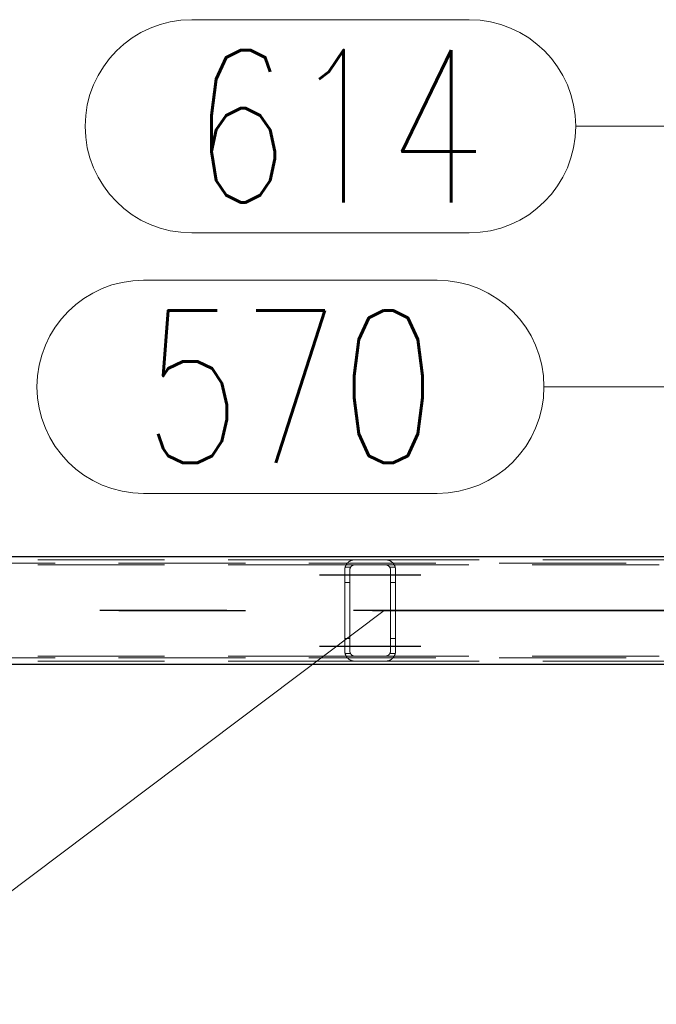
# Model space of a CAD drawing. Header units: millimetres. Extents: x -851 to 2, y 9346 to 10016.
# Tile 156 of 256: x -551 to -538, y 9385 to 9405. Entities that reach past the tile are written whole.
import ezdxf

# ---------------------------------------------------------------- set-up
doc = ezdxf.new("R2010")
doc.units = ezdxf.units.MM
doc.header["$LTSCALE"] = 10
doc.linetypes.add('HIDDEN', pattern=[0.375, 0.25, -0.125])
doc.linetypes.add('MITTE', pattern=[2, 1.25, -0.25, 0.25, -0.25])
for name, color, linetype, lineweight in [('PS_Hidden', 2, 'HIDDEN', 9), ('PS_Pos', 1, 'Continuous', 15), ('PS_Shape', 161, 'Continuous', 30), ('PS_SOLID', 7, 'Continuous', 30)]:
    doc.layers.add(name, color=color, linetype=linetype, lineweight=lineweight)
doc.layers.add('PS_Mid', color=5, linetype='MITTE')
doc.styles.add('simplex', font='simplex.shx', dxfattribs={"width": 0.75})

# ---------------------------------------------------------------- blocks, each defined once
blk = doc.blocks.new('*X1129')
at = {"layer": 'PS_Hidden', "color": 2, "linetype": 'HIDDEN'}
for p, q in [((-544.168, 9393.932), (-553.568, 9393.932)), ((-544.229, 9393.923), (-544.224, 9393.924)), ((-544.224, 9393.924), (-544.218, 9393.926)), ((-544.218, 9393.926), (-544.211, 9393.927)), ((-544.211, 9393.927), (-544.205, 9393.929)), ((-544.205, 9393.929), (-544.198, 9393.93)), ((-544.198, 9393.93), (-544.19, 9393.931)), ((-544.19, 9393.931), (-544.183, 9393.931)), ((-544.183, 9393.931), (-544.176, 9393.932)), ((-544.176, 9393.932), (-544.168, 9393.932)), ((-544.168, 9393.932), (-543.568, 9393.932)), ((-534.22, 9393.932), (-543.568, 9393.932)), ((-543.568, 9393.932), (-543.561, 9393.932)), ((-543.561, 9393.932), (-543.554, 9393.931)), ((-543.554, 9393.931), (-543.546, 9393.931)), ((-543.546, 9393.931), (-543.539, 9393.93)), ((-543.539, 9393.93), (-543.532, 9393.929)), ((-543.532, 9393.929), (-543.526, 9393.927)), ((-543.526, 9393.927), (-543.519, 9393.926)), ((-543.519, 9393.926), (-543.513, 9393.924)), ((-543.513, 9393.924), (-543.508, 9393.923)), ((-781.326, 9393.862), (-486.126, 9393.862)), ((-544.168, 9393.832), (-553.568, 9393.832)), ((-544.368, 9393.746), (-544.367, 9393.751)), ((-544.368, 9393.741), (-544.368, 9393.746)), ((-544.368, 9393.737), (-544.368, 9393.741)), ((-544.368, 9393.732), (-544.368, 9393.737)), ((-544.368, 9392.132), (-544.368, 9393.732)), ((-544.367, 9393.755), (-544.366, 9393.76)), ((-544.367, 9393.751), (-544.367, 9393.755)), ((-544.366, 9393.765), (-544.365, 9393.769)), ((-544.366, 9393.76), (-544.366, 9393.765)), ((-544.365, 9393.769), (-544.364, 9393.774)), ((-544.364, 9393.774), (-544.363, 9393.778)), ((-544.363, 9393.778), (-544.362, 9393.783)), ((-544.362, 9393.783), (-544.36, 9393.788)), ((-544.255, 9393.782), (-544.362, 9393.782)), ((-544.36, 9393.788), (-544.359, 9393.792)), ((-544.359, 9393.792), (-544.358, 9393.796)), ((-544.358, 9393.796), (-544.356, 9393.801)), ((-544.356, 9393.801), (-544.355, 9393.805)), ((-544.355, 9393.805), (-544.353, 9393.809)), ((-544.353, 9393.809), (-544.351, 9393.814)), ((-544.351, 9393.814), (-544.349, 9393.818)), ((-544.349, 9393.818), (-544.347, 9393.822)), ((-544.347, 9393.822), (-544.345, 9393.826)), ((-544.345, 9393.826), (-544.343, 9393.83)), ((-544.343, 9393.83), (-544.34, 9393.834)), ((-544.34, 9393.834), (-544.338, 9393.838)), ((-544.338, 9393.838), (-544.336, 9393.842)), ((-544.336, 9393.842), (-544.333, 9393.845)), ((-544.333, 9393.845), (-544.33, 9393.849)), ((-544.33, 9393.849), (-544.328, 9393.853)), ((-544.328, 9393.853), (-544.325, 9393.856)), ((-544.325, 9393.856), (-544.322, 9393.86)), ((-544.322, 9393.86), (-544.319, 9393.863)), ((-544.319, 9393.863), (-544.316, 9393.867)), ((-544.316, 9393.867), (-544.313, 9393.87)), ((-544.313, 9393.87), (-544.31, 9393.873)), ((-544.31, 9393.873), (-544.307, 9393.876)), ((-544.307, 9393.876), (-544.304, 9393.879)), ((-544.304, 9393.879), (-544.3, 9393.882)), ((-544.3, 9393.882), (-544.297, 9393.885)), ((-544.297, 9393.885), (-544.293, 9393.888)), ((-544.293, 9393.888), (-544.29, 9393.891)), ((-544.29, 9393.891), (-544.286, 9393.894)), ((-544.286, 9393.894), (-544.282, 9393.896)), ((-544.282, 9393.896), (-544.278, 9393.899)), ((-544.278, 9393.899), (-544.274, 9393.902)), ((-544.274, 9393.902), (-544.27, 9393.904)), ((-544.27, 9393.904), (-544.265, 9393.907)), ((-544.267, 9393.747), (-544.268, 9393.745)), ((-544.268, 9393.745), (-544.268, 9393.743)), ((-544.268, 9393.743), (-544.268, 9393.741)), ((-544.268, 9393.741), (-544.268, 9393.738)), ((-544.268, 9393.738), (-544.268, 9393.736)), ((-544.268, 9393.736), (-544.268, 9393.734)), ((-544.268, 9393.734), (-544.268, 9393.732)), ((-544.268, 9393.732), (-544.268, 9392.132)), ((-544.266, 9393.752), (-544.267, 9393.749)), ((-544.267, 9393.749), (-544.267, 9393.747)), ((-544.265, 9393.756), (-544.266, 9393.754)), ((-544.266, 9393.754), (-544.266, 9393.752)), ((-544.265, 9393.907), (-544.26, 9393.909)), ((-544.264, 9393.76), (-544.265, 9393.758)), ((-544.265, 9393.758), (-544.265, 9393.756)), ((-544.263, 9393.765), (-544.264, 9393.762)), ((-544.264, 9393.762), (-544.264, 9393.76)), ((-544.262, 9393.767), (-544.263, 9393.765)), ((-544.261, 9393.769), (-544.262, 9393.767)), ((-544.26, 9393.773), (-544.261, 9393.771)), ((-544.261, 9393.771), (-544.261, 9393.769)), ((-544.26, 9393.909), (-544.256, 9393.912)), ((-544.259, 9393.775), (-544.26, 9393.773)), ((-544.258, 9393.777), (-544.259, 9393.775)), ((-544.257, 9393.779), (-544.258, 9393.777)), ((-544.255, 9393.781), (-544.257, 9393.779)), ((-544.256, 9393.912), (-544.251, 9393.914)), ((-544.254, 9393.783), (-544.255, 9393.781)), ((-544.253, 9393.785), (-544.254, 9393.783)), ((-544.252, 9393.787), (-544.253, 9393.785)), ((-544.251, 9393.789), (-544.252, 9393.787)), ((-544.251, 9393.914), (-544.245, 9393.917)), ((-544.249, 9393.791), (-544.251, 9393.789)), ((-544.248, 9393.793), (-544.249, 9393.791)), ((-544.246, 9393.795), (-544.248, 9393.793)), ((-544.245, 9393.796), (-544.246, 9393.795)), ((-544.245, 9393.917), (-544.24, 9393.919)), ((-544.243, 9393.798), (-544.245, 9393.796)), ((-544.242, 9393.8), (-544.243, 9393.798)), ((-544.24, 9393.802), (-544.242, 9393.8)), ((-544.24, 9393.919), (-544.235, 9393.921)), ((-544.238, 9393.803), (-544.24, 9393.802)), ((-544.237, 9393.805), (-544.238, 9393.803)), ((-544.235, 9393.807), (-544.237, 9393.805)), ((-544.235, 9393.921), (-544.229, 9393.923)), ((-544.233, 9393.808), (-544.235, 9393.807)), ((-544.231, 9393.81), (-544.233, 9393.808)), ((-544.229, 9393.811), (-544.231, 9393.81)), ((-544.227, 9393.813), (-544.229, 9393.811)), ((-544.225, 9393.814), (-544.227, 9393.813)), ((-544.223, 9393.816), (-544.225, 9393.814)), ((-544.221, 9393.817), (-544.223, 9393.816)), ((-544.218, 9393.819), (-544.221, 9393.817)), ((-544.216, 9393.82), (-544.218, 9393.819)), ((-544.213, 9393.821), (-544.216, 9393.82)), ((-544.211, 9393.823), (-544.213, 9393.821)), ((-544.208, 9393.824), (-544.211, 9393.823)), ((-544.205, 9393.825), (-544.208, 9393.824)), ((-544.202, 9393.826), (-544.205, 9393.825)), ((-544.2, 9393.827), (-544.202, 9393.826)), ((-544.197, 9393.828), (-544.2, 9393.827)), ((-544.194, 9393.829), (-544.197, 9393.828)), ((-544.191, 9393.83), (-544.194, 9393.829)), ((-544.188, 9393.83), (-544.191, 9393.83)), ((-544.184, 9393.831), (-544.188, 9393.83)), ((-544.181, 9393.831), (-544.184, 9393.831)), ((-544.178, 9393.832), (-544.181, 9393.831)), ((-544.175, 9393.832), (-544.178, 9393.832)), ((-544.172, 9393.832), (-544.175, 9393.832)), ((-544.168, 9393.832), (-544.172, 9393.832)), ((-543.568, 9393.832), (-544.168, 9393.832)), ((-534.428, 9393.832), (-543.568, 9393.832)), ((-543.565, 9393.832), (-543.568, 9393.832)), ((-543.562, 9393.832), (-543.565, 9393.832)), ((-543.558, 9393.832), (-543.562, 9393.832)), ((-543.555, 9393.831), (-543.558, 9393.832)), ((-543.552, 9393.831), (-543.555, 9393.831)), ((-543.548, 9393.83), (-543.552, 9393.831)), ((-543.545, 9393.829), (-543.548, 9393.83)), ((-543.542, 9393.828), (-543.545, 9393.829)), ((-543.539, 9393.828), (-543.542, 9393.828)), ((-543.536, 9393.827), (-543.539, 9393.828)), ((-543.533, 9393.826), (-543.536, 9393.827)), ((-543.531, 9393.825), (-543.533, 9393.826)), ((-543.528, 9393.824), (-543.531, 9393.825)), ((-543.526, 9393.822), (-543.528, 9393.824)), ((-543.523, 9393.821), (-543.526, 9393.822)), ((-543.521, 9393.82), (-543.523, 9393.821)), ((-543.518, 9393.818), (-543.521, 9393.82)), ((-543.516, 9393.817), (-543.518, 9393.818)), ((-543.514, 9393.816), (-543.516, 9393.817)), ((-543.511, 9393.814), (-543.514, 9393.816)), ((-543.509, 9393.813), (-543.511, 9393.814)), ((-543.507, 9393.811), (-543.509, 9393.813)), ((-543.508, 9393.923), (-543.502, 9393.921)), ((-543.505, 9393.809), (-543.507, 9393.811)), ((-543.503, 9393.808), (-543.505, 9393.809)), ((-543.501, 9393.806), (-543.503, 9393.808)), ((-543.502, 9393.921), (-543.497, 9393.919)), ((-543.5, 9393.805), (-543.501, 9393.806)), ((-543.498, 9393.803), (-543.5, 9393.805)), ((-543.496, 9393.801), (-543.498, 9393.803)), ((-543.497, 9393.919), (-543.492, 9393.917)), ((-543.495, 9393.8), (-543.496, 9393.801)), ((-543.493, 9393.798), (-543.495, 9393.8)), ((-543.492, 9393.796), (-543.493, 9393.798)), ((-543.492, 9393.917), (-543.487, 9393.915)), ((-543.49, 9393.794), (-543.492, 9393.796)), ((-543.489, 9393.793), (-543.49, 9393.794)), ((-543.488, 9393.791), (-543.489, 9393.793)), ((-543.486, 9393.789), (-543.488, 9393.791)), ((-543.487, 9393.915), (-543.483, 9393.913)), ((-543.485, 9393.787), (-543.486, 9393.789)), ((-543.484, 9393.785), (-543.485, 9393.787)), ((-543.483, 9393.783), (-543.484, 9393.785)), ((-543.483, 9393.913), (-543.478, 9393.91)), ((-543.482, 9393.781), (-543.483, 9393.783)), ((-543.375, 9393.782), (-543.482, 9393.782)), ((-543.48, 9393.779), (-543.482, 9393.781)), ((-543.479, 9393.777), (-543.48, 9393.779)), ((-543.478, 9393.775), (-543.479, 9393.777)), ((-543.478, 9393.91), (-543.473, 9393.908)), ((-543.477, 9393.773), (-543.478, 9393.775)), ((-543.477, 9393.771), (-543.477, 9393.773)), ((-543.476, 9393.769), (-543.477, 9393.771)), ((-543.475, 9393.767), (-543.476, 9393.769)), ((-543.474, 9393.765), (-543.475, 9393.767)), ((-543.473, 9393.763), (-543.474, 9393.765)), ((-543.473, 9393.908), (-543.469, 9393.905)), ((-543.473, 9393.76), (-543.473, 9393.763)), ((-543.472, 9393.758), (-543.473, 9393.76)), ((-543.471, 9393.756), (-543.472, 9393.758)), ((-543.471, 9393.754), (-543.471, 9393.756)), ((-543.47, 9393.752), (-543.471, 9393.754)), ((-543.47, 9393.75), (-543.47, 9393.752)), ((-543.47, 9393.747), (-543.47, 9393.75)), ((-543.469, 9393.745), (-543.47, 9393.747)), ((-543.469, 9393.905), (-543.464, 9393.903)), ((-543.469, 9393.743), (-543.469, 9393.745)), ((-543.469, 9393.741), (-543.469, 9393.743)), ((-543.469, 9393.739), (-543.469, 9393.741)), ((-543.468, 9393.736), (-543.469, 9393.739)), ((-543.468, 9393.734), (-543.468, 9393.736)), ((-543.468, 9393.732), (-543.468, 9393.734)), ((-543.468, 9392.132), (-543.468, 9393.732)), ((-543.464, 9393.903), (-543.46, 9393.9)), ((-543.46, 9393.9), (-543.456, 9393.897)), ((-543.456, 9393.897), (-543.452, 9393.895)), ((-543.452, 9393.895), (-543.448, 9393.892)), ((-543.448, 9393.892), (-543.444, 9393.889)), ((-543.444, 9393.889), (-543.441, 9393.886)), ((-543.441, 9393.886), (-543.437, 9393.883)), ((-543.437, 9393.883), (-543.434, 9393.88)), ((-543.434, 9393.88), (-543.431, 9393.877)), ((-543.431, 9393.877), (-543.427, 9393.874)), ((-543.427, 9393.874), (-543.424, 9393.871)), ((-543.424, 9393.871), (-543.421, 9393.868)), ((-543.421, 9393.868), (-543.419, 9393.865)), ((-543.419, 9393.865), (-543.416, 9393.861)), ((-543.416, 9393.861), (-543.413, 9393.858)), ((-543.413, 9393.858), (-543.41, 9393.854)), ((-543.41, 9393.854), (-543.408, 9393.851)), ((-543.408, 9393.851), (-543.405, 9393.847)), ((-543.405, 9393.847), (-543.402, 9393.844)), ((-543.402, 9393.844), (-543.4, 9393.84)), ((-543.4, 9393.84), (-543.397, 9393.836)), ((-543.397, 9393.836), (-543.395, 9393.832)), ((-543.395, 9393.832), (-543.393, 9393.828)), ((-543.393, 9393.828), (-543.391, 9393.824)), ((-543.391, 9393.824), (-543.389, 9393.82)), ((-543.389, 9393.82), (-543.387, 9393.816)), ((-543.387, 9393.816), (-543.385, 9393.811)), ((-543.385, 9393.811), (-543.383, 9393.807)), ((-543.383, 9393.807), (-543.381, 9393.803)), ((-543.381, 9393.803), (-543.38, 9393.798)), ((-543.38, 9393.798), (-543.378, 9393.794)), ((-543.378, 9393.794), (-543.377, 9393.789)), ((-543.377, 9393.789), (-543.375, 9393.784)), ((-543.375, 9393.784), (-543.374, 9393.78)), ((-543.374, 9393.78), (-543.373, 9393.775)), ((-543.373, 9393.775), (-543.372, 9393.77)), ((-543.372, 9393.77), (-543.371, 9393.766)), ((-543.371, 9393.766), (-543.371, 9393.761)), ((-543.371, 9393.761), (-543.37, 9393.756)), ((-543.37, 9393.756), (-543.369, 9393.751)), ((-543.369, 9393.751), (-543.369, 9393.747)), ((-543.369, 9393.747), (-543.369, 9393.742)), ((-543.369, 9393.742), (-543.368, 9393.737)), ((-543.368, 9393.737), (-543.368, 9393.732)), ((-543.368, 9393.732), (-543.368, 9393.732)), ((-543.368, 9393.732), (-543.368, 9392.132)), ((-544.268, 9393.482), (-544.368, 9393.482)), ((-543.368, 9393.482), (-543.468, 9393.482)), ((-544.268, 9392.382), (-544.368, 9392.382)), ((-543.368, 9392.382), (-543.468, 9392.382)), ((-781.326, 9392.002), (-486.126, 9392.002)), ((-544.168, 9392.032), (-553.568, 9392.032)), ((-544.368, 9392.127), (-544.368, 9392.132)), ((-544.368, 9392.123), (-544.368, 9392.127)), ((-544.368, 9392.118), (-544.368, 9392.123)), ((-544.367, 9392.113), (-544.368, 9392.118)), ((-544.367, 9392.109), (-544.367, 9392.113)), ((-544.366, 9392.104), (-544.367, 9392.109)), ((-544.366, 9392.099), (-544.366, 9392.104)), ((-544.365, 9392.095), (-544.366, 9392.099)), ((-544.364, 9392.09), (-544.365, 9392.095)), ((-544.363, 9392.086), (-544.364, 9392.09)), ((-544.362, 9392.081), (-544.363, 9392.086)), ((-544.255, 9392.082), (-544.362, 9392.082)), ((-544.36, 9392.077), (-544.362, 9392.081)), ((-544.359, 9392.072), (-544.36, 9392.077)), ((-544.358, 9392.068), (-544.359, 9392.072)), ((-544.356, 9392.063), (-544.358, 9392.068)), ((-544.355, 9392.059), (-544.356, 9392.063)), ((-544.353, 9392.055), (-544.355, 9392.059)), ((-544.351, 9392.05), (-544.353, 9392.055)), ((-544.349, 9392.046), (-544.351, 9392.05)), ((-544.347, 9392.042), (-544.349, 9392.046)), ((-544.345, 9392.038), (-544.347, 9392.042)), ((-544.343, 9392.034), (-544.345, 9392.038)), ((-544.34, 9392.03), (-544.343, 9392.034)), ((-544.338, 9392.026), (-544.34, 9392.03)), ((-544.336, 9392.022), (-544.338, 9392.026)), ((-544.333, 9392.019), (-544.336, 9392.022)), ((-544.33, 9392.015), (-544.333, 9392.019)), ((-544.328, 9392.011), (-544.33, 9392.015)), ((-544.325, 9392.008), (-544.328, 9392.011)), ((-544.322, 9392.004), (-544.325, 9392.008)), ((-544.319, 9392.001), (-544.322, 9392.004)), ((-544.316, 9391.997), (-544.319, 9392.001)), ((-544.313, 9391.994), (-544.316, 9391.997)), ((-544.31, 9391.991), (-544.313, 9391.994)), ((-544.307, 9391.988), (-544.31, 9391.991)), ((-544.304, 9391.985), (-544.307, 9391.988)), ((-544.3, 9391.982), (-544.304, 9391.985)), ((-544.268, 9392.132), (-544.268, 9392.13)), ((-544.268, 9392.13), (-544.268, 9392.128)), ((-544.268, 9392.128), (-544.268, 9392.126)), ((-544.268, 9392.126), (-544.268, 9392.123)), ((-544.268, 9392.123), (-544.268, 9392.121)), ((-544.268, 9392.121), (-544.268, 9392.119)), ((-544.268, 9392.119), (-544.267, 9392.117)), ((-544.267, 9392.117), (-544.267, 9392.115)), ((-544.267, 9392.115), (-544.266, 9392.113)), ((-544.266, 9392.113), (-544.266, 9392.11)), ((-544.266, 9392.11), (-544.265, 9392.108)), ((-544.265, 9392.108), (-544.265, 9392.106)), ((-544.265, 9392.106), (-544.264, 9392.104)), ((-544.264, 9392.104), (-544.264, 9392.102)), ((-544.264, 9392.102), (-544.263, 9392.1)), ((-544.263, 9392.1), (-544.262, 9392.097)), ((-544.262, 9392.097), (-544.261, 9392.095)), ((-544.261, 9392.095), (-544.261, 9392.093)), ((-544.261, 9392.093), (-544.26, 9392.091)), ((-544.26, 9392.091), (-544.259, 9392.089)), ((-544.259, 9392.089), (-544.258, 9392.087)), ((-544.258, 9392.087), (-544.257, 9392.085)), ((-544.257, 9392.085), (-544.255, 9392.083)), ((-544.255, 9392.083), (-544.254, 9392.081)), ((-544.254, 9392.081), (-544.253, 9392.079)), ((-544.253, 9392.079), (-544.252, 9392.077)), ((-544.252, 9392.077), (-544.251, 9392.075)), ((-544.251, 9392.075), (-544.249, 9392.073)), ((-544.249, 9392.073), (-544.248, 9392.071)), ((-544.248, 9392.071), (-544.246, 9392.069)), ((-544.246, 9392.069), (-544.245, 9392.068)), ((-544.245, 9392.068), (-544.243, 9392.066)), ((-544.243, 9392.066), (-544.242, 9392.064)), ((-544.242, 9392.064), (-544.24, 9392.062)), ((-544.24, 9392.062), (-544.238, 9392.061)), ((-544.238, 9392.061), (-544.237, 9392.059)), ((-544.237, 9392.059), (-544.235, 9392.057)), ((-544.235, 9392.057), (-544.233, 9392.056)), ((-544.233, 9392.056), (-544.231, 9392.054)), ((-544.231, 9392.054), (-544.229, 9392.053)), ((-544.229, 9392.053), (-544.227, 9392.051)), ((-544.227, 9392.051), (-544.225, 9392.05)), ((-544.225, 9392.05), (-544.223, 9392.048)), ((-544.223, 9392.048), (-544.221, 9392.047)), ((-544.221, 9392.047), (-544.218, 9392.045)), ((-544.218, 9392.045), (-544.216, 9392.044)), ((-544.216, 9392.044), (-544.213, 9392.043)), ((-544.213, 9392.043), (-544.211, 9392.041)), ((-544.211, 9392.041), (-544.208, 9392.04)), ((-544.208, 9392.04), (-544.205, 9392.039)), ((-544.205, 9392.039), (-544.202, 9392.038)), ((-544.202, 9392.038), (-544.2, 9392.037)), ((-544.2, 9392.037), (-544.197, 9392.036)), ((-544.197, 9392.036), (-544.194, 9392.035)), ((-544.194, 9392.035), (-544.191, 9392.035)), ((-544.191, 9392.035), (-544.188, 9392.034)), ((-544.188, 9392.034), (-544.184, 9392.033)), ((-544.184, 9392.033), (-544.181, 9392.033)), ((-544.181, 9392.033), (-544.178, 9392.033)), ((-544.178, 9392.033), (-544.175, 9392.032)), ((-544.175, 9392.032), (-544.172, 9392.032)), ((-544.172, 9392.032), (-544.168, 9392.032)), ((-544.168, 9392.032), (-543.568, 9392.032)), ((-544.168, 9392.032), (-544.168, 9392.032)), ((-534.428, 9392.032), (-543.568, 9392.032)), ((-543.568, 9392.032), (-543.565, 9392.032)), ((-543.565, 9392.032), (-543.562, 9392.032)), ((-543.562, 9392.032), (-543.558, 9392.033)), ((-543.558, 9392.033), (-543.555, 9392.033)), ((-543.555, 9392.033), (-543.552, 9392.033)), ((-543.552, 9392.033), (-543.548, 9392.034)), ((-543.548, 9392.034), (-543.545, 9392.035)), ((-543.545, 9392.035), (-543.542, 9392.036)), ((-543.542, 9392.036), (-543.539, 9392.036)), ((-543.539, 9392.036), (-543.536, 9392.037)), ((-543.536, 9392.037), (-543.533, 9392.038)), ((-543.533, 9392.038), (-543.531, 9392.039)), ((-543.531, 9392.039), (-543.528, 9392.041)), ((-543.528, 9392.041), (-543.526, 9392.042)), ((-543.526, 9392.042), (-543.523, 9392.043)), ((-543.523, 9392.043), (-543.521, 9392.044)), ((-543.521, 9392.044), (-543.518, 9392.046)), ((-543.518, 9392.046), (-543.516, 9392.047)), ((-543.516, 9392.047), (-543.514, 9392.049)), ((-543.514, 9392.049), (-543.511, 9392.05)), ((-543.511, 9392.05), (-543.509, 9392.052)), ((-543.509, 9392.052), (-543.507, 9392.053)), ((-543.507, 9392.053), (-543.505, 9392.055)), ((-543.505, 9392.055), (-543.503, 9392.056)), ((-543.503, 9392.056), (-543.501, 9392.058)), ((-543.501, 9392.058), (-543.5, 9392.06)), ((-543.5, 9392.06), (-543.498, 9392.061)), ((-543.498, 9392.061), (-543.496, 9392.063)), ((-543.496, 9392.063), (-543.495, 9392.064)), ((-543.495, 9392.064), (-543.493, 9392.066)), ((-543.493, 9392.066), (-543.492, 9392.068)), ((-543.492, 9392.068), (-543.49, 9392.07)), ((-543.49, 9392.07), (-543.489, 9392.071)), ((-543.489, 9392.071), (-543.488, 9392.073)), ((-543.488, 9392.073), (-543.486, 9392.075)), ((-543.486, 9392.075), (-543.485, 9392.077)), ((-543.485, 9392.077), (-543.484, 9392.079)), ((-543.484, 9392.079), (-543.483, 9392.081)), ((-543.483, 9392.081), (-543.482, 9392.083)), ((-543.482, 9392.083), (-543.48, 9392.085)), ((-543.375, 9392.082), (-543.482, 9392.082)), ((-543.48, 9392.085), (-543.479, 9392.087)), ((-543.479, 9392.087), (-543.478, 9392.089)), ((-543.478, 9392.089), (-543.477, 9392.091)), ((-543.477, 9392.093), (-543.476, 9392.095)), ((-543.477, 9392.091), (-543.477, 9392.093)), ((-543.476, 9392.095), (-543.475, 9392.097)), ((-543.475, 9392.097), (-543.474, 9392.099)), ((-543.474, 9392.099), (-543.473, 9392.102)), ((-543.473, 9392.104), (-543.472, 9392.106)), ((-543.473, 9392.102), (-543.473, 9392.104)), ((-543.472, 9392.106), (-543.471, 9392.108)), ((-543.471, 9392.11), (-543.47, 9392.112)), ((-543.471, 9392.108), (-543.471, 9392.11)), ((-543.47, 9392.117), (-543.469, 9392.119)), ((-543.47, 9392.115), (-543.47, 9392.117)), ((-543.47, 9392.112), (-543.47, 9392.115)), ((-543.469, 9392.126), (-543.468, 9392.128)), ((-543.469, 9392.123), (-543.469, 9392.126)), ((-543.469, 9392.121), (-543.469, 9392.123)), ((-543.469, 9392.119), (-543.469, 9392.121)), ((-543.468, 9392.13), (-543.468, 9392.132)), ((-543.468, 9392.132), (-543.468, 9392.132)), ((-543.468, 9392.128), (-543.468, 9392.13)), ((-543.434, 9391.984), (-543.437, 9391.981)), ((-543.431, 9391.987), (-543.434, 9391.984)), ((-543.427, 9391.99), (-543.431, 9391.987)), ((-543.424, 9391.993), (-543.427, 9391.99)), ((-543.421, 9391.996), (-543.424, 9391.993)), ((-543.419, 9392), (-543.421, 9391.996)), ((-543.416, 9392.003), (-543.419, 9392)), ((-543.413, 9392.006), (-543.416, 9392.003)), ((-543.41, 9392.01), (-543.413, 9392.006)), ((-543.408, 9392.013), (-543.41, 9392.01)), ((-543.405, 9392.017), (-543.408, 9392.013)), ((-543.402, 9392.021), (-543.405, 9392.017)), ((-543.4, 9392.024), (-543.402, 9392.021)), ((-543.397, 9392.028), (-543.4, 9392.024)), ((-543.395, 9392.032), (-543.397, 9392.028)), ((-543.393, 9392.036), (-543.395, 9392.032)), ((-543.391, 9392.04), (-543.393, 9392.036)), ((-543.389, 9392.044), (-543.391, 9392.04)), ((-543.387, 9392.049), (-543.389, 9392.044)), ((-543.385, 9392.053), (-543.387, 9392.049)), ((-543.383, 9392.057), (-543.385, 9392.053)), ((-543.381, 9392.062), (-543.383, 9392.057)), ((-543.38, 9392.066), (-543.381, 9392.062)), ((-543.378, 9392.07), (-543.38, 9392.066)), ((-543.377, 9392.075), (-543.378, 9392.07)), ((-543.375, 9392.08), (-543.377, 9392.075)), ((-543.374, 9392.084), (-543.375, 9392.08)), ((-543.373, 9392.089), (-543.374, 9392.084)), ((-543.372, 9392.094), (-543.373, 9392.089)), ((-543.371, 9392.098), (-543.372, 9392.094)), ((-543.37, 9392.108), (-543.371, 9392.103)), ((-543.371, 9392.103), (-543.371, 9392.098)), ((-543.369, 9392.113), (-543.37, 9392.108)), ((-543.368, 9392.127), (-543.369, 9392.122)), ((-543.369, 9392.122), (-543.369, 9392.118)), ((-543.369, 9392.118), (-543.369, 9392.113)), ((-543.368, 9392.132), (-543.368, 9392.127)), ((-544.168, 9391.932), (-553.568, 9391.932)), ((-544.297, 9391.979), (-544.3, 9391.982)), ((-544.293, 9391.976), (-544.297, 9391.979)), ((-544.29, 9391.973), (-544.293, 9391.976)), ((-544.286, 9391.97), (-544.29, 9391.973)), ((-544.282, 9391.968), (-544.286, 9391.97)), ((-544.278, 9391.965), (-544.282, 9391.968)), ((-544.274, 9391.962), (-544.278, 9391.965)), ((-544.27, 9391.96), (-544.274, 9391.962)), ((-544.265, 9391.957), (-544.27, 9391.96)), ((-544.26, 9391.955), (-544.265, 9391.957)), ((-544.256, 9391.952), (-544.26, 9391.955)), ((-544.251, 9391.95), (-544.256, 9391.952)), ((-544.245, 9391.948), (-544.251, 9391.95)), ((-544.24, 9391.945), (-544.245, 9391.948)), ((-544.235, 9391.943), (-544.24, 9391.945)), ((-544.229, 9391.942), (-544.235, 9391.943)), ((-544.224, 9391.94), (-544.229, 9391.942)), ((-544.218, 9391.938), (-544.224, 9391.94)), ((-544.211, 9391.937), (-544.218, 9391.938)), ((-544.205, 9391.935), (-544.211, 9391.937)), ((-544.198, 9391.934), (-544.205, 9391.935)), ((-544.19, 9391.933), (-544.198, 9391.934)), ((-544.183, 9391.933), (-544.19, 9391.933)), ((-544.176, 9391.932), (-544.183, 9391.933)), ((-544.168, 9391.932), (-544.176, 9391.932)), ((-543.568, 9391.932), (-544.168, 9391.932)), ((-534.22, 9391.932), (-543.568, 9391.932)), ((-543.561, 9391.932), (-543.568, 9391.932)), ((-543.568, 9391.932), (-543.568, 9391.932)), ((-543.554, 9391.933), (-543.561, 9391.932)), ((-543.546, 9391.933), (-543.554, 9391.933)), ((-543.539, 9391.934), (-543.546, 9391.933)), ((-543.532, 9391.935), (-543.539, 9391.934)), ((-543.526, 9391.937), (-543.532, 9391.935)), ((-543.519, 9391.938), (-543.526, 9391.937)), ((-543.513, 9391.94), (-543.519, 9391.938)), ((-543.508, 9391.941), (-543.513, 9391.94)), ((-543.502, 9391.943), (-543.508, 9391.941)), ((-543.497, 9391.945), (-543.502, 9391.943)), ((-543.492, 9391.947), (-543.497, 9391.945)), ((-543.487, 9391.949), (-543.492, 9391.947)), ((-543.483, 9391.951), (-543.487, 9391.949)), ((-543.478, 9391.954), (-543.483, 9391.951)), ((-543.473, 9391.956), (-543.478, 9391.954)), ((-543.469, 9391.959), (-543.473, 9391.956)), ((-543.464, 9391.961), (-543.469, 9391.959)), ((-543.46, 9391.964), (-543.464, 9391.961)), ((-543.456, 9391.967), (-543.46, 9391.964)), ((-543.452, 9391.969), (-543.456, 9391.967)), ((-543.448, 9391.972), (-543.452, 9391.969)), ((-543.444, 9391.975), (-543.448, 9391.972)), ((-543.441, 9391.978), (-543.444, 9391.975)), ((-543.437, 9391.981), (-543.441, 9391.978))]:
    blk.add_line(p, q, dxfattribs=at)
at = {"layer": 'PS_Mid', "color": 5, "linetype": 'MITTE'}
for p, q in [((-544.868, 9393.632), (-543.768, 9393.632)), ((-544.868, 9393.632), (-543.768, 9393.632)), ((-543.968, 9393.632), (-542.868, 9393.632)), ((-543.968, 9393.632), (-542.868, 9393.632)), ((-783.822, 9392.932), (-483.63, 9392.932)), ((-531.695, 9392.932), (-586.042, 9392.932)), ((-543.868, 9392.932), (-543.868, 9392.932)), ((-544.868, 9392.232), (-543.768, 9392.232)), ((-544.868, 9392.232), (-543.768, 9392.232)), ((-543.968, 9392.232), (-542.868, 9392.232)), ((-543.968, 9392.232), (-542.868, 9392.232))]:
    blk.add_line(p, q, dxfattribs=at)
at = {"layer": 'PS_SOLID', "color": 7, "linetype": 'Continuous'}
for p, q in [((-781.326, 9393.992), (-486.126, 9393.992)), ((-781.326, 9391.872), (-486.126, 9391.872))]:
    blk.add_line(p, q, dxfattribs=at)
blk = doc.blocks.new('*X1146')
at = {"color": 1}
for p, q in [((-548.332, 9399.438), (-542.546, 9399.438)), ((-540.446, 9397.338), (-535.446, 9397.338)), ((-533.868, 9392.932), (-535.446, 9397.338)), ((-548.332, 9395.238), (-542.546, 9395.238))]:
    blk.add_line(p, q, dxfattribs=at)
for centre, start, end in [((-548.332, 9397.338), 90, 270), ((-542.546, 9397.338), 270, 90)]:
    blk.add_arc(centre, 2.1, start, end, dxfattribs=at)
at = {"color": 30, "style": 'simplex', "width": 0.75}
blk.add_text('570', height=3, dxfattribs=at).set_placement((-548.332, 9395.838))
blk = doc.blocks.new('*X1147')
at = {"color": 1}
for p, q in [((-547.383, 9404.57), (-541.919, 9404.57)), ((-539.819, 9402.47), (-534.819, 9402.47)), ((-533.868, 9394.139), (-534.819, 9402.47)), ((-547.383, 9400.37), (-541.919, 9400.37))]:
    blk.add_line(p, q, dxfattribs=at)
for centre, start, end in [((-547.383, 9402.47), 90, 270), ((-541.919, 9402.47), 270, 90)]:
    blk.add_arc(centre, 2.1, start, end, dxfattribs=at)
at = {"color": 30, "style": 'simplex', "width": 0.75}
blk.add_text('614', height=3, dxfattribs=at).set_placement((-547.383, 9400.97))
blk = doc.blocks.new('*X1404')
at = {"color": 1}
for p, q in [((-543.593, 9392.932), (-551.114, 9387.274)), ((-563.035, 9389.374), (-558.214, 9389.374)), ((-556.114, 9387.274), (-551.114, 9387.274)), ((-563.035, 9385.174), (-558.214, 9385.174))]:
    blk.add_line(p, q, dxfattribs=at)
for centre, start, end in [((-563.035, 9387.274), 90, 270), ((-558.214, 9387.274), 270, 90)]:
    blk.add_arc(centre, 2.1, start, end, dxfattribs=at)
at = {"color": 30, "style": 'simplex', "width": 0.75}
blk.add_text('591', height=3, dxfattribs=at).set_placement((-563.035, 9385.774))

msp = doc.modelspace()

# ---------------------------------------------------------------- block references
at = {"layer": 'PS_Pos'}
for name in ['*X1147', '*X1146', '*X1404']:
    msp.add_blockref(name, (0, 0), dxfattribs=at)
at = {"layer": 'PS_Shape', "color": 31}
msp.add_blockref('*X1129', (0, 0), dxfattribs=at)

doc.saveas('drawing.dxf')
